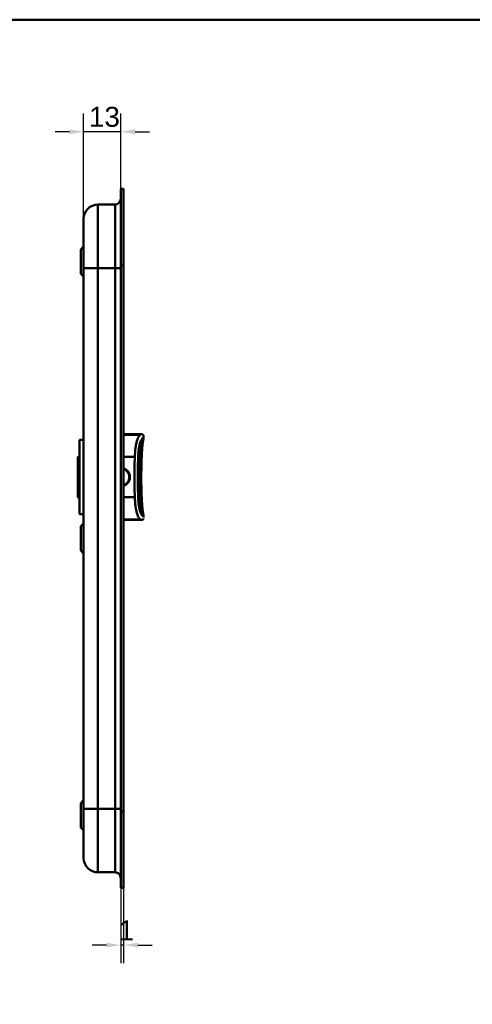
# Model space of a CAD drawing. Header units: millimetres. Extents: x 20 to 833, y 20 to 574.
# Tile 11 of 12: x 384 to 543, y 229 to 574. Entities that reach past the tile are written whole.
import ezdxf

# ---------------------------------------------------------------- set-up
doc = ezdxf.new("R2010")
doc.units = ezdxf.units.MM
doc.header["$LTSCALE"] = 2
for name, color, linetype, lineweight in [('Bemaßungen(DIN)', 7, 'Continuous', 25), ('Sichtbare Kanten(DIN)', 7, 'Continuous', 50), ('Sichtbare tangentiale Kanten(DIN)', 7, 'Continuous', 50), ('Skizziergeometrie(DIN)', 7, 'Continuous', 50)]:
    doc.layers.add(name, color=color, linetype=linetype, lineweight=lineweight)
doc.styles.add('STANDARD-DIN~0', font='arial.ttf')
doc.dimstyles.new('CAD-LAN', dxfattribs={"dimscale": 2, "dimtxt": 3.5, "dimasz": 2.5, "dimexe": 3.175, "dimexo": 0, "dimgap": 0.8, "dimtad": 1, "dimrnd": 1e-08, "dimtxsty": 'STANDARD-DIN~0', "dimcen": 0.09, "dimdle": 10, "dimclrd": 250, "dimclre": 250, "dimclrt": 250, "dimadec": 0, "dimazin": 2, "dimtfac": 1, "dimtmove": 0, "dimatfit": 3, "dimfxl": 1, "dimtolj": 1, "dimtzin": 0, "dimlwd": 25, "dimlwe": 25, "dimarcsym": 0})

# ---------------------------------------------------------------- blocks, each defined once
blk = doc.blocks.new('Ränder Standardrahmen')
at = {"layer": 'Skizziergeometrie(DIN)', "flags": 128}
blk.add_lwpolyline([(10, 10), (10, 287), (410, 287), (410, 10), (10, 10)], dxfattribs=at)
blk = doc.blocks.new('*D11')
at = {"layer": 'Bemaßungen(DIN)', "color": 250, "linetype": 'Continuous', "lineweight": 25, "true_color": 0x3f3f3f, "transparency": 16777216}
for p, q in [((406.4, 504.22), (406.4, 541.07)), ((419.43, 514.72), (419.43, 541.07)), ((401.4, 534.72), (396.4, 534.72)), ((419.43, 534.72), (406.4, 534.72)), ((424.43, 534.72), (429.43, 534.72))]:
    blk.add_line(p, q, dxfattribs=at)
at = {"layer": 'Bemaßungen(DIN)', "color": 250, "linetype": 'Continuous', "true_color": 0x3f3f3f, "transparency": 16777216}
for points in [[(401.4, 535.56), (401.4, 533.89), (406.4, 534.72)], [(424.43, 535.56), (424.43, 533.89), (419.43, 534.72)]]:
    blk.add_solid(points, dxfattribs=at)
at = {"layer": 'Defpoints', "color": 0, "linetype": 'Continuous', "transparency": 16777216}
for p in [(406.4, 534.72), (419.43, 514.72), (406.4, 504.22)]:
    blk.add_point(p, dxfattribs=at)
at = {"layer": 'Bemaßungen(DIN)', "color": 250, "linetype": 'Continuous', "lineweight": 25, "true_color": 0x3f3f3f, "transparency": 16777216, "insert": (408.23, 543.47), "char_height": 7, "attachment_point": 1, "style": 'STANDARD-DIN~0'}
blk.add_mtext('\\A1;13', dxfattribs=at)
blk = doc.blocks.new('*D12')
at = {"layer": 'Bemaßungen(DIN)', "color": 250, "linetype": 'Continuous', "lineweight": 25, "true_color": 0x3f3f3f, "transparency": 16777216}
for p, q in [((419.43, 269.72), (419.43, 243.37)), ((420.4, 269.72), (420.4, 243.37)), ((414.43, 249.72), (409.43, 249.72)), ((420.4, 249.72), (419.43, 249.72)), ((425.4, 249.72), (430.4, 249.72))]:
    blk.add_line(p, q, dxfattribs=at)
at = {"layer": 'Bemaßungen(DIN)', "color": 250, "linetype": 'Continuous', "true_color": 0x3f3f3f, "transparency": 16777216}
for points in [[(414.43, 250.56), (414.43, 248.89), (419.43, 249.72)], [(425.4, 250.56), (425.4, 248.89), (420.4, 249.72)]]:
    blk.add_solid(points, dxfattribs=at)
at = {"layer": 'Defpoints', "color": 0, "linetype": 'Continuous', "transparency": 16777216}
for p in [(419.43, 269.72), (420.4, 269.72), (419.43, 249.72)]:
    blk.add_point(p, dxfattribs=at)
at = {"layer": 'Bemaßungen(DIN)', "color": 250, "linetype": 'Continuous', "lineweight": 25, "true_color": 0x3f3f3f, "transparency": 16777216, "insert": (418.63, 258.35), "char_height": 7, "attachment_point": 1, "style": 'STANDARD-DIN~0'}
blk.add_mtext('\\A1;1', dxfattribs=at)

msp = doc.modelspace()

# ---------------------------------------------------------------- linework, layer by layer
at = {"layer": 'Sichtbare Kanten(DIN)'}
for p, q in [((419.432, 487.938), (419.432, 514.722)), ((420.402, 514.722), (419.432, 514.722)), ((420.402, 514.722), (420.402, 487.938)), ((419.402, 487.938), (419.402, 513.722)), ((419.432, 513.722), (419.402, 513.722)), ((417.402, 509.222), (411.402, 509.222)), ((405.402, 493.472), (406.402, 494.472)), ((405.402, 484.972), (405.402, 493.472)), ((406.402, 486.938), (406.402, 297.506)), ((419.402, 296.506), (419.402, 487.938)), ((419.432, 296.506), (419.432, 487.938)), ((420.402, 487.938), (420.402, 296.506)), ((405.402, 484.972), (406.402, 483.972)), ((426.411, 428.719), (420.402, 428.719)), ((426.411, 428.719), (426.411, 428.719)), ((404.902, 426.722), (404.902, 400.722)), ((404.902, 426.722), (406.402, 426.722)), ((427.401, 427.729), (427.401, 427.271)), ((427.401, 427.729), (427.401, 427.729)), ((427.401, 427.269), (427.401, 427.269)), ((404.402, 420.722), (404.902, 421.222)), ((426.069, 423.781), (426.069, 423.781)), ((404.402, 420.722), (404.402, 406.722)), ((404.402, 406.722), (404.902, 406.222)), ((404.902, 400.722), (406.402, 400.722)), ((426.069, 403.654), (426.069, 403.654)), ((405.402, 396.472), (406.402, 397.472)), ((426.411, 398.719), (420.402, 398.719)), ((427.401, 400.166), (427.401, 399.709)), ((405.402, 387.972), (405.402, 396.472)), ((405.402, 387.972), (406.402, 386.972)), ((405.402, 299.472), (406.402, 300.472)), ((405.402, 290.972), (405.402, 299.472)), ((419.402, 270.722), (419.402, 296.506)), ((419.432, 269.722), (419.432, 296.506)), ((420.402, 296.506), (420.402, 269.722)), ((405.402, 290.972), (406.402, 289.972)), ((417.402, 275.222), (411.402, 275.222)), ((419.402, 270.722), (419.432, 270.722)), ((420.402, 269.722), (419.432, 269.722))]:
    msp.add_line(p, q, dxfattribs=at)
for points, degree in [([(419.402, 511.221), (419.401, 510.117), (418.506, 509.222), (417.402, 509.222)], 3), ([(406.402, 504.222), (406.402, 506.983), (408.64, 509.222), (411.402, 509.222)], 3), ([(426.411, 428.719), (426.411, 428.719), (426.411, 428.719), (426.411, 428.719), (426.411, 428.719), (426.411, 428.719)], 5), ([(427.351, 426.946), (427.352, 426.946), (427.352, 426.947), (427.352, 426.947), (427.352, 426.948), (427.352, 426.948)], 5), ([(427.401, 427.729), (427.401, 427.729), (427.401, 427.729), (427.401, 427.729), (427.401, 427.729), (427.401, 427.729)], 5), ([(427.401, 427.271), (427.401, 427.271), (427.401, 427.271), (427.401, 427.271), (427.401, 427.271), (427.401, 427.271)], 5), ([(426.852, 423.022), (426.79, 422.117), (426.736, 421.13), (426.692, 420.077), (426.657, 418.973), (426.632, 417.835)], 5), ([(426.631, 409.61), (426.657, 408.468), (426.692, 407.36), (426.736, 406.303), (426.79, 405.313), (426.853, 404.406)], 5), ([(427.352, 400.49), (427.352, 400.49), (427.352, 400.49), (427.352, 400.491), (427.352, 400.491), (427.351, 400.491)], 5), ([(421.193, 398.719), (421.128, 398.719), (421.062, 398.719), (420.996, 398.719), (420.93, 398.719), (420.863, 398.719)], 5), ([(426.411, 398.719), (426.411, 398.719), (426.411, 398.719), (426.411, 398.719)], 3), ([(426.89, 398.75), (426.505, 398.665), (426.571, 398.717), (426.416, 398.719)], 3), ([(427.401, 400.168), (427.401, 400.168), (427.401, 400.168), (427.401, 400.168)], 3), ([(427.401, 400.166), (427.401, 400.166), (427.401, 400.166), (427.401, 400.166), (427.401, 400.166), (427.401, 400.166)], 5), ([(411.402, 275.222), (408.64, 275.222), (406.402, 277.461), (406.402, 280.222)], 3), ([(419.402, 273.222), (419.402, 274.327), (418.506, 275.222), (417.402, 275.222)], 3)]:
    msp.add_open_spline(points, degree=degree, dxfattribs=at)
for points, knots in [([(406.402, 504.222), (406.402, 504.222), (406.402, 504.222), (406.402, 504.222), (406.402, 504.222), (406.402, 504.222), (406.402, 504.213), (406.402, 504.208), (406.402, 504.201), (406.402, 504.19), (406.402, 504.179), (406.402, 504.166), (406.402, 504.148), (406.402, 504.147), (406.402, 504.147), (406.402, 504.146), (406.402, 504.109), (406.402, 504.054), (406.402, 503.976), (406.402, 503.975), (406.402, 503.974), (406.402, 503.973), (406.402, 503.893), (406.402, 503.789), (406.402, 503.655), (406.402, 503.654), (406.402, 503.653), (406.402, 503.651), (406.402, 503.515), (406.402, 503.348), (406.402, 503.148), (406.402, 503.147), (406.402, 503.145), (406.402, 503.144), (406.402, 502.942), (406.402, 502.704), (406.402, 502.432), (406.402, 502.16), (406.402, 501.852), (406.402, 501.511), (406.402, 501.17), (406.402, 500.793), (406.402, 500.387), (406.402, 499.982), (406.402, 499.542), (406.402, 499.077), (406.402, 498.613), (406.402, 498.118), (406.402, 497.602), (406.402, 497.089), (406.402, 496.55), (406.402, 495.997), (406.402, 495.445), (406.402, 494.872), (406.402, 494.291), (406.402, 494.287), (406.402, 494.283), (406.402, 494.279), (406.402, 493.699), (406.402, 493.107), (406.402, 492.513), (406.402, 492.504), (406.402, 492.496), (406.402, 492.487), (406.402, 491.889), (406.402, 491.287), (406.402, 490.661), (406.402, 490.653), (406.402, 490.646), (406.402, 490.639), (406.402, 490.327), (406.402, 490.025), (406.402, 489.717), (406.402, 489.399), (406.402, 489.083), (406.402, 488.768), (406.402, 488.156), (406.402, 487.546), (406.402, 486.938)], [0, 0, 0, 0, 0.0075325, 0.0075325, 0.0075325, 0.1836207, 0.1836207, 0.1836207, 0.2762788, 0.2762788, 0.2762788, 0.3665136, 0.3665136, 0.3665136, 0.3686273, 0.3686273, 0.3686273, 0.5500633, 0.5500633, 0.5500633, 0.5527911, 0.5527911, 0.5527911, 0.7354644, 0.7354644, 0.7354644, 0.7370886, 0.7370886, 0.7370886, 0.9217242, 0.9217242, 0.9217242, 0.9228036, 0.9228036, 0.9228036, 1.1089772, 1.1089772, 1.1089772, 1.2946929, 1.2946929, 1.2946929, 1.479917, 1.479917, 1.479917, 1.6643958, 1.6643958, 1.6643958, 1.8485335, 1.8485335, 1.8485335, 2.0316816, 2.0316816, 2.0316816, 2.2147613, 2.2147613, 2.2147613, 2.2161064, 2.2161064, 2.2161064, 2.3988701, 2.3988701, 2.3988701, 2.4015107, 2.4015107, 2.4015107, 2.5852067, 2.5852067, 2.5852067, 2.587374, 2.587374, 2.587374, 2.678885, 2.678885, 2.678885, 2.772998, 2.772998, 2.772998, 2.9555616, 2.9555616, 2.9555616, 2.9555616]), ([(426.411, 428.719), (426.413, 428.719), (426.414, 428.719), (426.419, 428.719), (426.422, 428.719), (426.434, 428.719), (426.442, 428.719), (426.494, 428.719), (426.537, 428.718), (426.64, 428.716), (426.698, 428.713), (426.825, 428.7), (426.894, 428.689), (427.013, 428.654), (427.063, 428.633), (427.16, 428.575), (427.206, 428.536), (427.271, 428.456), (427.295, 428.418), (427.351, 428.3), (427.372, 428.213), (427.389, 428.089), (427.392, 428.051), (427.397, 427.987), (427.398, 427.961), (427.4, 427.912), (427.4, 427.889), (427.401, 427.85), (427.401, 427.832), (427.401, 427.796), (427.401, 427.776), (427.401, 427.744), (427.401, 427.737), (427.401, 427.729)], [0, 0, 0, 0, 0.00047204, 0.00047204, 0.00141613, 0.00141613, 0.00387566, 0.00387566, 0.01699435, 0.01699435, 0.03450122, 0.03450122, 0.05537819, 0.05537819, 0.07148239, 0.07148239, 0.08911119, 0.08911119, 0.10237111, 0.10237111, 0.1285507, 0.1285507, 0.13988933, 0.13988933, 0.14793377, 0.14793377, 0.15573926, 0.15573926, 0.16329286, 0.16329286, 0.17107435, 0.17107435, 0.1734608, 0.1734608, 0.1734608, 0.1734608]), ([(427.351, 426.946), (427.315, 426.819), (427.273, 426.642), (427.194, 426.238), (427.157, 426.014), (427.074, 425.439), (427.031, 425.076), (426.96, 424.381), (426.93, 424.049), (426.891, 423.555), (426.878, 423.393), (426.861, 423.15), (426.855, 423.068), (426.847, 422.943), (426.844, 422.9), (426.836, 422.792), (426.832, 422.728), (426.825, 422.621), (426.822, 422.575), (426.819, 422.524), (426.819, 422.512), (426.818, 422.496), (426.817, 422.491), (426.817, 422.485), (426.817, 422.484), (426.817, 422.484), (426.817, 422.484), (426.817, 422.484)], [0, 0, 0, 0, 0.08902069, 0.08902069, 0.17261682, 0.17261682, 0.29406318, 0.29406318, 0.40181696, 0.40181696, 0.4543788, 0.4543788, 0.48114329, 0.48114329, 0.49549616, 0.49549616, 0.51703991, 0.51703991, 0.53325541, 0.53325541, 0.53865266, 0.53865266, 0.54242764, 0.54242764, 0.5446358, 0.5446358, 0.54478767, 0.54478767, 0.54478767, 0.54478767]), ([(427.401, 427.271), (427.401, 427.27), (427.401, 427.27), (427.401, 427.268), (427.401, 427.268), (427.401, 427.266), (427.401, 427.265), (427.401, 427.263), (427.401, 427.262), (427.401, 427.259), (427.401, 427.257), (427.401, 427.251), (427.401, 427.248), (427.401, 427.238), (427.401, 427.231), (427.401, 427.209), (427.4, 427.197), (427.399, 427.164), (427.398, 427.163), (427.397, 427.142), (427.395, 427.122), (427.386, 427.073), (427.382, 427.058), (427.376, 427.032), (427.374, 427.025), (427.37, 427.011), (427.369, 427.007), (427.367, 426.998), (427.365, 426.994), (427.363, 426.986), (427.362, 426.983), (427.361, 426.978), (427.361, 426.978), (427.36, 426.976), (427.36, 426.975), (427.359, 426.974), (427.359, 426.973), (427.359, 426.971), (427.358, 426.97), (427.358, 426.968), (427.358, 426.967), (427.357, 426.965), (427.357, 426.964), (427.356, 426.962), (427.356, 426.96), (427.355, 426.957), (427.354, 426.955), (427.353, 426.952), (427.352, 426.95), (427.352, 426.948)], [0, 0, 0, 0, 0.00020178, 0.00020178, 0.00045598, 0.00045598, 0.00082774, 0.00082774, 0.0014627, 0.0014627, 0.00272413, 0.00272413, 0.00570561, 0.00570561, 0.01444933, 0.01444933, 0.04068388, 0.04068388, 0.11936908, 0.11936908, 0.22127195, 0.22127195, 0.25947303, 0.25947303, 0.2738002, 0.2738002, 0.27917407, 0.27917407, 0.28321518, 0.28321518, 0.28471707, 0.28471707, 0.28504102, 0.28504102, 0.28531659, 0.28531659, 0.28551406, 0.28551406, 0.28584684, 0.28584684, 0.2861664, 0.2861664, 0.28656522, 0.28656522, 0.28716052, 0.28716052, 0.28818803, 0.28818803, 0.289596, 0.289596, 0.289596, 0.289596]), ([(426.075, 423.82), (426.075, 423.82), (426.075, 423.82), (426.075, 423.819), (426.075, 423.819), (426.074, 423.817), (426.074, 423.815), (426.074, 423.811), (426.073, 423.809), (426.072, 423.801), (426.071, 423.794), (426.067, 423.766), (426.063, 423.745), (426.051, 423.661), (426.041, 423.595), (426.006, 423.333), (425.981, 423.13), (425.907, 422.409), (425.873, 421.878), (425.793, 420.294), (425.757, 419.237), (425.643, 415.007), (425.648, 411.828), (425.792, 407.18), (425.823, 405.665), (426.007, 404.097), (426.026, 403.954), (426.053, 403.763), (426.06, 403.711), (426.069, 403.652), (426.071, 403.643), (426.073, 403.631), (426.073, 403.627), (426.074, 403.622), (426.075, 403.619), (426.075, 403.617), (426.075, 403.617), (426.075, 403.616), (426.075, 403.616), (426.075, 403.615), (426.075, 403.615), (426.075, 403.615)], [0.0040212, 0.0040212, 0.0040212, 0.0040212, 0.0041074, 0.0041074, 0.0042896, 0.0042896, 0.0050199, 0.0050199, 0.0057949, 0.0057949, 0.0081207, 0.0081207, 0.0150954, 0.0150954, 0.0360191, 0.0360191, 0.0988747, 0.0988747, 0.2578148, 0.2578148, 0.5751314, 0.5751314, 1.5274726, 1.5274726, 1.9707272, 1.9707272, 2.015649, 2.015649, 2.0323683, 2.0323683, 2.0355024, 2.0355024, 2.0366777, 2.0366777, 2.0375615, 2.0375615, 2.0377273, 2.0377273, 2.037908, 2.037908, 2.0379983, 2.0379983, 2.0379983, 2.0379983]), ([(426.632, 417.835), (426.632, 417.835), (426.632, 417.835), (426.631, 417.832), (426.631, 417.829), (426.631, 417.824), (426.631, 417.82), (426.631, 417.81), (426.631, 417.803), (426.63, 417.785), (426.63, 417.772), (426.629, 417.734), (426.629, 417.708), (426.627, 417.619), (426.625, 417.556), (426.62, 417.314), (426.617, 417.133), (426.604, 416.409), (426.598, 415.864), (426.579, 413.685), (426.586, 412.043), (426.618, 410.279), (426.62, 410.143), (426.624, 409.939), (426.626, 409.87), (426.628, 409.768), (426.629, 409.734), (426.63, 409.683), (426.63, 409.665), (426.631, 409.64), (426.631, 409.632), (426.631, 409.621), (426.631, 409.617), (426.631, 409.613), (426.631, 409.612), (426.631, 409.61), (426.631, 409.61), (426.631, 409.61)], [0, 0, 0, 0, 0.00142191, 0.00142191, 0.0028282, 0.0028282, 0.00452622, 0.00452622, 0.00701664, 0.00701664, 0.01124291, 0.01124291, 0.01955614, 0.01955614, 0.03882367, 0.03882367, 0.09334656, 0.09334656, 0.25678964, 0.25678964, 0.74725426, 0.74725426, 0.78828896, 0.78828896, 0.80914553, 0.80914553, 0.81992388, 0.81992388, 0.8256601, 0.8256601, 0.82884217, 0.82884217, 0.83065789, 0.83065789, 0.83166443, 0.83166443, 0.83272324, 0.83272324, 0.83272324, 0.83272324]), ([(420.402, 410.894), (420.452, 410.911), (420.502, 410.93), (420.551, 410.951), (420.601, 410.971), (420.65, 410.993), (420.699, 411.017), (420.827, 411.078), (420.951, 411.149), (421.069, 411.228), (421.232, 411.337), (421.384, 411.462), (421.523, 411.6), (421.601, 411.678), (421.674, 411.76), (421.743, 411.846), (421.797, 411.913), (421.848, 411.983), (421.896, 412.055), (422.005, 412.218), (422.098, 412.392), (422.173, 412.574), (422.238, 412.73), (422.29, 412.893), (422.328, 413.058), (422.333, 413.084), (422.339, 413.11), (422.344, 413.136), (422.383, 413.329), (422.402, 413.525), (422.402, 413.722), (422.402, 413.918), (422.383, 414.115), (422.344, 414.307), (422.338, 414.339), (422.331, 414.371), (422.324, 414.403), (422.287, 414.562), (422.236, 414.719), (422.173, 414.87), (422.098, 415.051), (422.005, 415.226), (421.896, 415.389), (421.846, 415.464), (421.793, 415.536), (421.736, 415.606), (421.67, 415.689), (421.598, 415.768), (421.523, 415.843), (421.384, 415.982), (421.232, 416.107), (421.069, 416.216), (420.948, 416.297), (420.821, 416.369), (420.69, 416.432), (420.644, 416.453), (420.598, 416.474), (420.551, 416.493), (420.502, 416.514), (420.452, 416.533), (420.402, 416.55)], [0.10630955, 0.10630955, 0.10630955, 0.10630955, 0.1229601, 0.1229601, 0.1229601, 0.13990222, 0.13990222, 0.13990222, 0.18444015, 0.18444015, 0.18444015, 0.2459202, 0.2459202, 0.2459202, 0.28039565, 0.28039565, 0.28039565, 0.30740025, 0.30740025, 0.30740025, 0.3688803, 0.3688803, 0.3688803, 0.42198905, 0.42198905, 0.42198905, 0.43036035, 0.43036035, 0.43036035, 0.4918404, 0.4918404, 0.4918404, 0.55332045, 0.55332045, 0.55332045, 0.56350204, 0.56350204, 0.56350204, 0.6148005, 0.6148005, 0.6148005, 0.67628055, 0.67628055, 0.67628055, 0.70445956, 0.70445956, 0.70445956, 0.7377606, 0.7377606, 0.7377606, 0.79924065, 0.79924065, 0.79924065, 0.84487176, 0.84487176, 0.84487176, 0.8607207, 0.8607207, 0.8607207, 0.87738493, 0.87738493, 0.87738493, 0.87738493]), ([(426.817, 404.947), (426.817, 404.947), (426.817, 404.947), (426.817, 404.945), (426.818, 404.943), (426.818, 404.935), (426.818, 404.93), (426.819, 404.915), (426.82, 404.905), (426.822, 404.875), (426.823, 404.854), (426.827, 404.793), (426.83, 404.75), (426.84, 404.594), (426.848, 404.476), (426.881, 404.002), (426.909, 403.64), (426.987, 402.764), (427.041, 402.246), (427.143, 401.513), (427.182, 401.269), (427.266, 400.825), (427.312, 400.629), (427.351, 400.491)], [0.07118589, 0.07118589, 0.07118589, 0.07118589, 0.07209238, 0.07209238, 0.07487516, 0.07487516, 0.07808831, 0.07808831, 0.08276394, 0.08276394, 0.09074374, 0.09074374, 0.10552822, 0.10552822, 0.1444136, 0.1444136, 0.26089756, 0.26089756, 0.42984584, 0.42984584, 0.51900362, 0.51900362, 0.61515877, 0.61515877, 0.61515877, 0.61515877]), ([(427.352, 400.49), (427.353, 400.486), (427.354, 400.482), (427.356, 400.475), (427.357, 400.474), (427.357, 400.471), (427.358, 400.47), (427.358, 400.468), (427.358, 400.467), (427.359, 400.466), (427.359, 400.464), (427.36, 400.462), (427.36, 400.461), (427.361, 400.459), (427.361, 400.458), (427.362, 400.456), (427.362, 400.455), (427.363, 400.452), (427.363, 400.45), (427.365, 400.446), (427.365, 400.443), (427.368, 400.436), (427.369, 400.432), (427.373, 400.417), (427.375, 400.41), (427.382, 400.382), (427.385, 400.366), (427.396, 400.308), (427.397, 400.29), (427.399, 400.272), (427.399, 400.268), (427.4, 400.25), (427.4, 400.242), (427.401, 400.224), (427.401, 400.217), (427.401, 400.205), (427.401, 400.2), (427.401, 400.192), (427.401, 400.189), (427.401, 400.183), (427.401, 400.181), (427.401, 400.177), (427.401, 400.176), (427.401, 400.173), (427.401, 400.172), (427.401, 400.17), (427.401, 400.17), (427.401, 400.168), (427.401, 400.167), (427.401, 400.166)], [0, 0, 0, 0, 0.00266176, 0.00266176, 0.00332011, 0.00332011, 0.00370331, 0.00370331, 0.00391673, 0.00391673, 0.0042525, 0.0042525, 0.00457083, 0.00457083, 0.00496596, 0.00496596, 0.00555341, 0.00555341, 0.00656312, 0.00656312, 0.00857428, 0.00857428, 0.01330261, 0.01330261, 0.02696942, 0.02696942, 0.06793692, 0.06793692, 0.1909068, 0.1909068, 0.23943833, 0.23943833, 0.26385059, 0.26385059, 0.27619448, 0.27619448, 0.28242946, 0.28242946, 0.28559113, 0.28559113, 0.28721296, 0.28721296, 0.28806085, 0.28806085, 0.2885129, 0.2885129, 0.2887545, 0.2887545, 0.28900897, 0.28900897, 0.28900897, 0.28900897]), ([(422.08, 398.719), (422.08, 398.719), (422.08, 398.719), (422.08, 398.719), (422.08, 398.719), (422.079, 398.719), (422.079, 398.719), (422.078, 398.719), (422.077, 398.719), (422.075, 398.719), (422.073, 398.719), (422.068, 398.719), (422.063, 398.719), (422.036, 398.719), (422.013, 398.719), (421.865, 398.719), (421.737, 398.719), (421.516, 398.719), (421.426, 398.719), (421.304, 398.719), (421.273, 398.719), (421.231, 398.719), (421.22, 398.719), (421.206, 398.719), (421.202, 398.719), (421.198, 398.719), (421.196, 398.719), (421.195, 398.719), (421.194, 398.719), (421.194, 398.719), (421.193, 398.719), (421.193, 398.719), (421.193, 398.719), (421.193, 398.719)], [0, 0, 0, 0, 0.00003114, 0.00003114, 0.00007257, 0.00007257, 0.00029353, 0.00029353, 0.00058809, 0.00058809, 0.00137355, 0.00137355, 0.00346809, 0.00346809, 0.01463911, 0.01463911, 0.07423574, 0.07423574, 0.11396212, 0.11396212, 0.12720268, 0.12720268, 0.13161632, 0.13161632, 0.13308776, 0.13308776, 0.13357844, 0.13357844, 0.13374211, 0.13374211, 0.13380467, 0.13380467, 0.13385488, 0.13385488, 0.13385488, 0.13385488]), ([(423.295, 398.719), (423.133, 398.719), (422.96, 398.719), (422.557, 398.719), (422.312, 398.719), (422.08, 398.719)], [2.43587844, 2.43587844, 2.43587844, 2.43587844, 2.53408868, 2.53408868, 2.65113811, 2.65113811, 2.65113811, 2.65113811]), ([(424.626, 398.719), (424.536, 398.719), (424.439, 398.719), (424.235, 398.719), (424.127, 398.719), (424.013, 398.719)], [2.10471617, 2.10471617, 2.10471617, 2.10471617, 2.19043211, 2.19043211, 2.27528809, 2.27528809, 2.27528809, 2.27528809]), ([(427.351, 399.157), (427.351, 399.157), (427.35, 399.154), (427.342, 399.127), (427.33, 399.061), (427.228, 398.926), (427.194, 398.888), (427.077, 398.81), (427.007, 398.766), (426.781, 398.732), (426.728, 398.726), (426.622, 398.721), (426.581, 398.72), (426.511, 398.719), (426.486, 398.719), (426.444, 398.719), (426.428, 398.719), (426.411, 398.719)], [0.40443963, 0.40443963, 0.40443963, 0.40443963, 0.4813832, 0.4813832, 0.87820262, 0.87820262, 1.01048519, 1.01048519, 1.13840511, 1.13840511, 1.17024036, 1.17024036, 1.18623066, 1.18623066, 1.19416471, 1.19416471, 1.19909643, 1.19909643, 1.19909643, 1.19909643]), ([(426.411, 398.719), (426.436, 398.719), (426.462, 398.719), (426.51, 398.719), (426.534, 398.719), (426.583, 398.72), (426.607, 398.721), (426.663, 398.723), (426.692, 398.724), (426.761, 398.73), (426.796, 398.734), (426.881, 398.747), (426.922, 398.757), (427.025, 398.787), (427.066, 398.808), (427.173, 398.868), (427.197, 398.897), (427.257, 398.958), (427.219, 398.902), (427.082, 398.815), (427.029, 398.787), (426.907, 398.753), (426.86, 398.743), (426.764, 398.73), (426.729, 398.727), (426.659, 398.723), (426.632, 398.721), (426.582, 398.72), (426.562, 398.719), (426.526, 398.719), (426.511, 398.719), (426.484, 398.719), (426.474, 398.719), (426.455, 398.719), (426.447, 398.719), (426.435, 398.719), (426.431, 398.719), (426.421, 398.719), (426.416, 398.719), (426.411, 398.719)], [0, 0, 0, 0, 0.0075614, 0.0075614, 0.0152672, 0.0152672, 0.0249481, 0.0249481, 0.0390199, 0.0390199, 0.0619204, 0.0619204, 0.1031333, 0.1031333, 0.1856183, 0.1856183, 0.3796224, 0.3796224, 0.9579449, 0.9579449, 1.200647, 1.200647, 1.3228959, 1.3228959, 1.384678, 1.384678, 1.4161368, 1.4161368, 1.4323902, 1.4323902, 1.4409977, 1.4409977, 1.4457069, 1.4457069, 1.448333, 1.448333, 1.4497614, 1.4497614, 1.4512393, 1.4512393, 1.4512393, 1.4512393]), ([(406.402, 297.506), (406.402, 297.265), (406.402, 297.025), (406.402, 296.784), (406.402, 296.636), (406.402, 296.488), (406.402, 296.341), (406.402, 296.267), (406.402, 296.193), (406.402, 296.119), (406.402, 296.045), (406.402, 295.972), (406.402, 295.898), (406.402, 295.824), (406.402, 295.75), (406.402, 295.676), (406.402, 295.364), (406.402, 295.05), (406.402, 294.731), (406.402, 294.419), (406.402, 294.117), (406.402, 293.805), (406.402, 293.798), (406.402, 293.79), (406.402, 293.783), (406.402, 293.157), (406.402, 292.555), (406.402, 291.957), (406.402, 291.948), (406.402, 291.94), (406.402, 291.931), (406.402, 291.337), (406.402, 290.745), (406.402, 290.165), (406.402, 290.161), (406.402, 290.157), (406.402, 290.152), (406.402, 289.572), (406.402, 288.999), (406.402, 288.447), (406.402, 287.894), (406.402, 287.355), (406.402, 286.842), (406.402, 286.327), (406.402, 285.833), (406.402, 285.369), (406.402, 284.903), (406.402, 284.463), (406.402, 284.057), (406.402, 283.65), (406.402, 283.274), (406.402, 282.933), (406.402, 282.592), (406.402, 282.284), (406.402, 282.012), (406.402, 281.74), (406.402, 281.502), (406.402, 281.3), (406.402, 281.298), (406.402, 281.297), (406.402, 281.296), (406.402, 281.096), (406.402, 280.929), (406.402, 280.793), (406.402, 280.791), (406.402, 280.79), (406.402, 280.789), (406.402, 280.655), (406.402, 280.551), (406.402, 280.471), (406.402, 280.47), (406.402, 280.469), (406.402, 280.468), (406.402, 280.389), (406.402, 280.335), (406.402, 280.298), (406.402, 280.297), (406.402, 280.297), (406.402, 280.296), (406.402, 280.278), (406.402, 280.264), (406.402, 280.254), (406.402, 280.243), (406.402, 280.236), (406.402, 280.231), (406.402, 280.223), (406.402, 280.222), (406.402, 280.222)], [0, 0, 0, 0, 0.0722627, 0.0722627, 0.0722627, 0.1165652, 0.1165652, 0.1165652, 0.1387165, 0.1387165, 0.1387165, 0.1608678, 0.1608678, 0.1608678, 0.1830113, 0.1830113, 0.1830113, 0.2766978, 0.2766978, 0.2766978, 0.3682092, 0.3682092, 0.3682092, 0.3703765, 0.3703765, 0.3703765, 0.5540731, 0.5540731, 0.5540731, 0.5567136, 0.5567136, 0.5567136, 0.7394778, 0.7394778, 0.7394778, 0.740823, 0.740823, 0.740823, 0.9239034, 0.9239034, 0.9239034, 1.1070524, 1.1070524, 1.1070524, 1.2909149, 1.2909149, 1.2909149, 1.4756704, 1.4756704, 1.4756704, 1.6608948, 1.6608948, 1.6608948, 1.8466108, 1.8466108, 1.8466108, 2.032785, 2.032785, 2.032785, 2.0338644, 2.0338644, 2.0338644, 2.2185007, 2.2185007, 2.2185007, 2.220125, 2.220125, 2.220125, 2.4027992, 2.4027992, 2.4027992, 2.4055271, 2.4055271, 2.4055271, 2.5869644, 2.5869644, 2.5869644, 2.5890782, 2.5890782, 2.5890782, 2.6793139, 2.6793139, 2.6793139, 2.7720228, 2.7720228, 2.7720228, 2.9310826, 2.9310826, 2.9310826, 2.9310826])]:
    msp.add_open_spline(points, degree=3, knots=knots, dxfattribs=at)
at = {"layer": 'Sichtbare tangentiale Kanten(DIN)'}
for p, q in [((411.402, 509.222), (411.402, 486.938)), ((417.402, 486.938), (417.402, 509.222)), ((411.402, 486.938), (411.402, 297.506)), ((417.402, 486.938), (411.402, 486.938)), ((417.402, 297.506), (417.402, 486.938)), ((419.432, 487.938), (419.402, 487.938)), ((420.402, 487.938), (419.432, 487.938)), ((420.402, 428.552), (426.295, 428.552)), ((427.29, 427.106), (427.289, 427.565)), ((420.402, 420.798), (424.329, 420.798)), ((425.762, 420.798), (425.506, 420.798)), ((420.402, 406.639), (424.329, 406.639)), ((425.762, 406.639), (425.506, 406.639)), ((427.29, 400.331), (427.289, 399.872)), ((420.402, 398.885), (426.295, 398.885)), ((411.402, 297.506), (417.402, 297.506)), ((411.402, 297.506), (411.402, 275.222)), ((417.402, 275.222), (417.402, 297.506)), ((419.432, 296.506), (419.402, 296.506)), ((420.402, 296.506), (419.432, 296.506))]:
    msp.add_line(p, q, dxfattribs=at)
for centre, major_axis, ratio, start_param, end_param in [((428.264, 403.295), (-0.676, 24.076), 0.0698461, 0.2143468, 0.601486), ((428.261, 424.087), (-0.673, -24.021), 0.0699032, 5.6809808, 6.0685958)]:
    msp.add_ellipse(centre, major_axis=major_axis, ratio=ratio, start_param=start_param, end_param=end_param, dxfattribs=at)
for points, degree in [([(411.402, 486.938), (408.64, 486.938), (406.402, 486.938), (406.402, 486.938)], 3), ([(419.402, 486.938), (419.402, 486.938), (418.506, 486.938), (417.402, 486.938)], 3), ([(426.309, 420.798), (426.341, 421.463), (426.371, 422.039), (426.448, 422.551), (426.55, 422.92), (426.642, 423.125), (426.705, 423.117), (426.755, 423.119)], 7), ([(426.755, 423.119), (426.529, 420.044), (426.416, 415.941), (426.416, 411.496), (426.529, 407.394), (426.755, 404.319)], 5), ([(425.821, 420.798), (425.845, 420.798), (425.937, 420.798), (426.066, 420.798), (426.201, 420.798), (426.309, 420.798)], 5), ([(426.309, 406.639), (426.176, 409.469), (426.134, 412.302), (426.134, 415.135), (426.176, 417.969), (426.309, 420.798)], 5), ([(425.821, 406.639), (425.845, 406.639), (425.937, 406.639), (426.066, 406.639), (426.201, 406.639), (426.309, 406.639)], 5), ([(426.309, 406.639), (426.341, 405.974), (426.371, 405.398), (426.447, 404.887), (426.55, 404.516), (426.642, 404.313), (426.705, 404.32), (426.755, 404.319)], 7), ([(411.402, 297.506), (408.64, 297.506), (406.402, 297.506), (406.402, 297.506)], 3), ([(419.402, 297.506), (419.402, 297.506), (418.506, 297.506), (417.402, 297.506)], 3)]:
    msp.add_open_spline(points, degree=degree, dxfattribs=at)
for points, degree, knots in [([(426.295, 428.552), (426.26, 428.528), (426.216, 428.502), (426.156, 428.454), (426.097, 428.407), (426.023, 428.339), (425.932, 428.227), (425.841, 428.115), (425.734, 427.959), (425.616, 427.741), (425.498, 427.522), (425.368, 427.239), (425.239, 426.884), (425.11, 426.529), (424.982, 426.1), (424.869, 425.622), (424.757, 425.144), (424.661, 424.618), (424.587, 424.085), (424.513, 423.551), (424.459, 423.01), (424.42, 422.472), (424.381, 421.934), (424.355, 421.4), (424.332, 420.871), (424.331, 420.847), (424.33, 420.823), (424.329, 420.799)], 3, [0.7182822, 0.7182822, 0.7182822, 0.7182822, 0.8785131, 0.8785131, 0.8785131, 1.0388395, 1.0388395, 1.0388395, 1.1991659, 1.1991659, 1.1991659, 1.3594922, 1.3594922, 1.3594922, 1.5198186, 1.5198186, 1.5198186, 1.680145, 1.680145, 1.680145, 1.8404714, 1.8404714, 1.8404714, 2.0007978, 2.0007978, 2.0007978, 2.0081391, 2.0081391, 2.0081391, 2.0081391]), ([(426.411, 428.719), (426.411, 428.719), (426.411, 428.719), (426.411, 428.718), (426.411, 428.715), (426.41, 428.706), (426.406, 428.688), (426.398, 428.664), (426.38, 428.632), (426.356, 428.604), (426.33, 428.579), (426.308, 428.562), (426.296, 428.553), (426.295, 428.552)], 5, [0.02247563, 0.02247563, 0.02247563, 0.02247563, 0.02247563, 0.02247563, 0.0885648, 0.1771296, 0.26569441, 0.35425921, 0.44282401, 0.53138881, 0.61995362, 0.70851842, 0.71828181, 0.71828181, 0.71828181, 0.71828181, 0.71828181, 0.71828181]), ([(425.506, 420.798), (425.529, 421.318), (425.554, 421.825), (425.59, 422.314), (425.626, 422.805), (425.674, 423.28), (425.738, 423.733), (425.803, 424.187), (425.884, 424.619), (425.979, 425.011), (426.074, 425.402), (426.182, 425.753), (426.294, 426.052), (426.406, 426.35), (426.521, 426.596), (426.628, 426.791), (426.736, 426.987), (426.836, 427.132), (426.923, 427.239), (427.01, 427.345), (427.083, 427.413), (427.142, 427.461), (427.202, 427.508), (427.248, 427.536), (427.283, 427.561), (427.285, 427.562), (427.287, 427.564), (427.289, 427.565)], 3, [0, 0, 0, 0, 0.159971, 0.159971, 0.159971, 0.3202974, 0.3202974, 0.3202974, 0.4806238, 0.4806238, 0.4806238, 0.6409502, 0.6409502, 0.6409502, 0.8012765, 0.8012765, 0.8012765, 0.9616029, 0.9616029, 0.9616029, 1.1219293, 1.1219293, 1.1219293, 1.2822557, 1.2822557, 1.2822557, 1.2916213, 1.2916213, 1.2916213, 1.2916213]), ([(427.29, 427.106), (427.29, 427.106), (427.273, 427.093), (427.233, 427.065), (427.157, 427.014), (427.02, 426.891), (426.77, 426.529), (426.462, 425.836), (426.158, 424.773), (425.939, 423.472), (425.842, 422.405), (425.798, 421.598), (425.774, 421.066), (425.762, 420.798)], 5, [0, 0, 0, 0, 0, 0, 0.0004489, 0.1333037, 0.2661584, 0.3990131, 0.5318678, 0.6647225, 0.7975772, 0.9304319, 1.0644705, 1.0644705, 1.0644705, 1.0644705, 1.0644705, 1.0644705]), ([(426.069, 423.781), (426.094, 423.944), (426.161, 424.341), (426.284, 424.94), (426.485, 425.641), (426.745, 426.249), (426.981, 426.598), (427.114, 426.719), (427.189, 426.769), (427.228, 426.797), (427.245, 426.81)], 5, [19.19140604, 19.19140604, 19.19140604, 19.19140604, 19.19140604, 19.19140604, 19.28115054, 19.41400525, 19.54685995, 19.67971465, 19.81256935, 19.94535719, 19.94535719, 19.94535719, 19.94535719, 19.94535719, 19.94535719]), ([(427.245, 426.81), (427.245, 426.81), (427.257, 426.818), (427.278, 426.835), (427.303, 426.859), (427.326, 426.889), (427.34, 426.914), (427.347, 426.931), (427.35, 426.941), (427.351, 426.945), (427.351, 426.946)], 5, [19.94535764, 19.94535764, 19.94535764, 19.94535764, 19.94535764, 19.94535764, 19.94542406, 20.03315907, 20.12089408, 20.2086291, 20.29636411, 20.31199135, 20.31199135, 20.31199135, 20.31199135, 20.31199135, 20.31199135]), ([(427.289, 427.565), (427.289, 427.565), (427.3, 427.573), (427.321, 427.59), (427.347, 427.614), (427.37, 427.643), (427.388, 427.675), (427.396, 427.698), (427.4, 427.716), (427.401, 427.725), (427.401, 427.728), (427.401, 427.728), (427.401, 427.729), (427.401, 427.729)], 5, [0.00017248, 0.00017248, 0.00017248, 0.00017248, 0.00017248, 0.00017248, 0.00030268, 0.08886749, 0.17743229, 0.26599709, 0.35456189, 0.4431267, 0.5316915, 0.6202563, 0.66713726, 0.66713726, 0.66713726, 0.66713726, 0.66713726, 0.66713726]), ([(427.401, 427.271), (427.401, 427.271), (427.401, 427.271), (427.401, 427.27), (427.401, 427.269), (427.4, 427.256), (427.396, 427.242), (427.387, 427.215), (427.371, 427.186), (427.347, 427.155), (427.322, 427.131), (427.302, 427.115), (427.29, 427.106)], 5, [0.04090333, 0.04090333, 0.04090333, 0.04090333, 0.04090333, 0.04090333, 0.08482586, 0.17256087, 0.26029588, 0.3480309, 0.43576591, 0.52350093, 0.61123594, 0.69852104, 0.69852104, 0.69852104, 0.69852104, 0.69852104, 0.69852104]), ([(424.329, 420.798), (424.328, 420.779), (424.327, 420.75), (424.326, 420.725), (424.315, 420.458), (424.304, 420.19), (424.294, 419.92), (424.283, 419.627), (424.272, 419.332), (424.263, 419.037), (424.244, 418.446), (424.228, 417.852), (424.215, 417.259), (424.203, 416.666), (424.193, 416.074), (424.187, 415.485), (424.181, 414.895), (424.178, 414.307), (424.178, 413.719), (424.178, 413.131), (424.181, 412.543), (424.187, 411.953), (424.193, 411.363), (424.203, 410.771), (424.215, 410.178), (424.228, 409.586), (424.244, 408.992), (424.263, 408.401), (424.272, 408.105), (424.283, 407.81), (424.294, 407.517), (424.305, 407.223), (424.316, 406.931), (424.329, 406.639)], 3, [0, 0, 0, 0, 0.0074095, 0.0074095, 0.0074095, 0.0884674, 0.0884674, 0.0884674, 0.1765972, 0.1765972, 0.1765972, 0.352857, 0.352857, 0.352857, 0.5291167, 0.5291167, 0.5291167, 0.7053764, 0.7053764, 0.7053764, 0.8816361, 0.8816361, 0.8816361, 1.0578959, 1.0578959, 1.0578959, 1.2341556, 1.2341556, 1.2341556, 1.3222855, 1.3222855, 1.3222855, 1.4107319, 1.4107319, 1.4107319, 1.4107319]), ([(425.506, 406.639), (425.505, 406.664), (425.504, 406.691), (425.503, 406.717), (425.491, 407.004), (425.479, 407.293), (425.468, 407.583), (425.457, 407.874), (425.447, 408.165), (425.438, 408.457), (425.419, 409.042), (425.404, 409.63), (425.391, 410.216), (425.332, 412.977), (425.343, 415.707), (425.422, 418.465), (425.427, 418.637), (425.432, 418.808), (425.438, 418.98), (425.447, 419.272), (425.457, 419.564), (425.468, 419.854), (425.479, 420.144), (425.491, 420.434), (425.503, 420.72), (425.504, 420.746), (425.505, 420.772), (425.506, 420.798)], 3, [0, 0, 0, 0, 0.0080362, 0.0080362, 0.0080362, 0.096166, 0.096166, 0.096166, 0.1842959, 0.1842959, 0.1842959, 0.3605556, 0.3605556, 0.3605556, 1.1901476, 1.1901476, 1.1901476, 1.2418542, 1.2418542, 1.2418542, 1.3299841, 1.3299841, 1.3299841, 1.418114, 1.418114, 1.418114, 1.4261482, 1.4261482, 1.4261482, 1.4261482]), ([(425.762, 420.798), (425.762, 420.798), (425.747, 420.446), (425.719, 419.741), (425.68, 418.673), (425.644, 417.262), (425.614, 415.488), (425.606, 413.719), (425.614, 411.949), (425.644, 410.176), (425.68, 408.765), (425.719, 407.696), (425.747, 406.992), (425.762, 406.639)], 5, [0.0000012, 0.0000012, 0.0000012, 0.0000012, 0.0000012, 0.0000012, 0.0000376, 0.1769417, 0.3538457, 0.5307497, 0.7076537, 0.8845577, 1.0614618, 1.2383658, 1.415305, 1.415305, 1.415305, 1.415305, 1.415305, 1.415305]), ([(420.402, 416.765), (420.478, 416.74), (420.75, 416.639), (421.192, 416.401), (421.679, 416.002), (422.08, 415.513), (422.377, 414.956), (422.561, 414.351), (422.622, 413.722), (422.561, 413.093), (422.377, 412.488), (422.08, 411.931), (421.679, 411.442), (421.192, 411.043), (420.75, 410.805), (420.478, 410.704), (420.402, 410.679)], 3, [0.09942735, 0.09942735, 0.09942735, 0.09942735, 0.12296025, 0.1844403, 0.24592035, 0.3074004, 0.36888045, 0.4303605, 0.49184055, 0.5533206, 0.61480065, 0.6762807, 0.73776075, 0.7992408, 0.86072085, 0.88424066, 0.88424066, 0.88424066, 0.88424066]), ([(424.329, 406.639), (424.33, 406.615), (424.331, 406.59), (424.332, 406.566), (424.355, 406.037), (424.381, 405.504), (424.42, 404.966), (424.459, 404.428), (424.513, 403.886), (424.587, 403.353), (424.661, 402.819), (424.757, 402.294), (424.869, 401.815), (424.982, 401.337), (425.11, 400.908), (425.239, 400.553), (425.368, 400.198), (425.498, 399.916), (425.616, 399.697), (425.734, 399.478), (425.841, 399.322), (425.932, 399.211), (426.023, 399.099), (426.097, 399.03), (426.156, 398.983), (426.216, 398.936), (426.26, 398.91), (426.295, 398.885)], 3, [0, 0, 0, 0, 0.0073617, 0.0073617, 0.0073617, 0.1676881, 0.1676881, 0.1676881, 0.3280145, 0.3280145, 0.3280145, 0.488341, 0.488341, 0.488341, 0.6486674, 0.6486674, 0.6486674, 0.8089939, 0.8089939, 0.8089939, 0.9693203, 0.9693203, 0.9693203, 1.1296467, 1.1296467, 1.1296467, 1.2899503, 1.2899503, 1.2899503, 1.2899503]), ([(427.289, 399.872), (427.287, 399.874), (427.285, 399.875), (427.283, 399.877), (427.248, 399.902), (427.202, 399.929), (427.142, 399.977), (427.083, 400.024), (427.01, 400.092), (426.923, 400.199), (426.836, 400.305), (426.736, 400.45), (426.628, 400.646), (426.521, 400.842), (426.406, 401.087), (426.294, 401.386), (426.182, 401.684), (426.074, 402.035), (425.979, 402.427), (425.884, 402.819), (425.803, 403.251), (425.738, 403.704), (425.674, 404.158), (425.626, 404.632), (425.59, 405.123), (425.554, 405.613), (425.529, 406.12), (425.506, 406.639)], 3, [36.6222122, 36.6222122, 36.6222122, 36.6222122, 36.6318135, 36.6318135, 36.6318135, 36.79214, 36.79214, 36.79214, 36.9524664, 36.9524664, 36.9524664, 37.1127929, 37.1127929, 37.1127929, 37.2731193, 37.2731193, 37.2731193, 37.4334457, 37.4334457, 37.4334457, 37.5937722, 37.5937722, 37.5937722, 37.7540986, 37.7540986, 37.7540986, 37.9140671, 37.9140671, 37.9140671, 37.9140671]), ([(425.762, 406.639), (425.762, 406.637), (425.774, 406.369), (425.798, 405.836), (425.843, 405.029), (425.94, 403.961), (426.159, 402.663), (426.463, 401.599), (426.77, 400.907), (427.021, 400.546), (427.158, 400.423), (427.234, 400.372), (427.273, 400.344), (427.29, 400.331)], 5, [18.8815067, 18.8815067, 18.8815067, 18.8815067, 18.8815067, 18.8815067, 18.8826968, 19.0156183, 19.1485397, 19.2814612, 19.4143827, 19.5473042, 19.6802257, 19.8131472, 19.9459825, 19.9459825, 19.9459825, 19.9459825, 19.9459825, 19.9459825]), ([(427.245, 400.628), (427.228, 400.641), (427.189, 400.668), (427.114, 400.718), (426.981, 400.839), (426.746, 401.187), (426.487, 401.79), (426.288, 402.483), (426.165, 403.073), (426.099, 403.461), (426.075, 403.615)], 5, [0, 0, 0, 0, 0, 0, 0.13231543, 0.26523692, 0.3981584, 0.53107988, 0.66400136, 0.74946778, 0.74946778, 0.74946778, 0.74946778, 0.74946778, 0.74946778]), ([(427.351, 400.491), (427.351, 400.492), (427.35, 400.496), (427.347, 400.506), (427.34, 400.524), (427.326, 400.548), (427.303, 400.579), (427.278, 400.602), (427.257, 400.619), (427.245, 400.628)], 5, [16.03546325, 16.03546325, 16.03546325, 16.03546325, 16.03546325, 16.03546325, 16.05085387, 16.13852389, 16.22619391, 16.31386394, 16.40213792, 16.40213792, 16.40213792, 16.40213792, 16.40213792, 16.40213792]), ([(427.29, 400.331), (427.29, 400.331), (427.302, 400.323), (427.322, 400.306), (427.347, 400.282), (427.371, 400.251), (427.388, 400.222), (427.396, 400.195), (427.4, 400.182), (427.401, 400.169), (427.401, 400.167), (427.401, 400.167), (427.401, 400.167), (427.401, 400.166)], 5, [19.94598273, 19.94598273, 19.94598273, 19.94598273, 19.94598273, 19.94598273, 19.94606864, 20.03373866, 20.12140868, 20.2090787, 20.29674872, 20.38441874, 20.47208877, 20.55975879, 20.60297823, 20.60297823, 20.60297823, 20.60297823, 20.60297823, 20.60297823]), ([(426.411, 398.719), (426.411, 398.719), (426.411, 398.719), (426.411, 398.719), (426.41, 398.719), (426.408, 398.719), (426.391, 398.719), (426.36, 398.719), (426.303, 398.719), (426.214, 398.719), (426.081, 398.719), (425.892, 398.719), (425.631, 398.719), (425.279, 398.719), (424.818, 398.719), (424.222, 398.719), (423.46, 398.719), (422.684, 398.718), (422.003, 398.719), (421.501, 398.719), (421.224, 398.719), (421.193, 398.719)], 5, [0, 0, 0, 0, 0, 0, 0.0015016, 0.1898981, 0.3782947, 0.5666912, 0.7550878, 0.9434843, 1.1318809, 1.3202774, 1.508674, 1.6970705, 1.8854671, 2.0738636, 2.2622602, 2.4506567, 2.6390533, 2.8274498, 2.8517531, 2.8517531, 2.8517531, 2.8517531, 2.8517531, 2.8517531]), ([(426.295, 398.885), (426.295, 398.885), (426.296, 398.884), (426.308, 398.875), (426.33, 398.859), (426.356, 398.834), (426.381, 398.805), (426.396, 398.776), (426.403, 398.757), (426.408, 398.742), (426.41, 398.734), (426.41, 398.727), (426.411, 398.724), (426.411, 398.719), (426.411, 398.719), (426.411, 398.719), (426.411, 398.719), (426.411, 398.719)], 5, [0, 0, 0, 0, 0, 0, 0.00002286, 0.00969157, 0.09825636, 0.18682115, 0.27538594, 0.36395073, 0.40823312, 0.45251552, 0.49679791, 0.54108031, 0.5853627, 0.6296451, 0.71443544, 0.71443544, 0.71443544, 0.71443544, 0.71443544, 0.71443544]), ([(427.401, 399.709), (427.401, 399.709), (427.401, 399.709), (427.401, 399.709), (427.401, 399.709), (427.401, 399.71), (427.401, 399.711), (427.401, 399.711), (427.401, 399.713), (427.401, 399.714), (427.401, 399.715), (427.401, 399.716), (427.4, 399.718), (427.4, 399.719), (427.4, 399.722), (427.399, 399.724), (427.399, 399.726), (427.398, 399.729), (427.398, 399.731), (427.397, 399.734), (427.396, 399.737), (427.395, 399.741), (427.393, 399.748), (427.39, 399.756), (427.385, 399.765), (427.381, 399.774), (427.375, 399.784), (427.367, 399.796), (427.359, 399.807), (427.349, 399.819), (427.336, 399.832), (427.324, 399.845), (427.308, 399.858), (427.289, 399.872)], 3, [35.91738638, 35.91738638, 35.91738638, 35.91738638, 36.00219131, 36.00219131, 36.00219131, 36.0464737, 36.0464737, 36.0464737, 36.0907561, 36.0907561, 36.0907561, 36.13503849, 36.13503849, 36.13503849, 36.17932089, 36.17932089, 36.17932089, 36.22360328, 36.22360328, 36.22360328, 36.26788568, 36.26788568, 36.26788568, 36.35645047, 36.35645047, 36.35645047, 36.44501526, 36.44501526, 36.44501526, 36.53358005, 36.53358005, 36.53358005, 36.62221221, 36.62221221, 36.62221221, 36.62221221])]:
    msp.add_open_spline(points, degree=degree, knots=knots, dxfattribs=at)

# ---------------------------------------------------------------- block references
at = {"xscale": 2, "yscale": 2, "zscale": 2}
msp.add_blockref('Ränder Standardrahmen', (0, 0), dxfattribs=at)

# ---------------------------------------------------------------- dimensions: what is measured, and where the dimension line sits
at = {"layer": 'Bemaßungen(DIN)', "color": 250, "linetype": 'Continuous', "lineweight": 25, "true_color": 0x3f3f3f}
for base, p1, p2, picture, middle in [((406.402, 534.722), (419.432, 514.722), (406.402, 504.222), '*D11', (412.917, 534.722)), ((419.432, 249.722), (420.402, 269.722), (419.432, 269.722), '*D12', (419.917, 249.722))]:
    dim = msp.add_linear_dim(base=base, p1=p1, p2=p2, angle=180, dimstyle='CAD-LAN', override={"dimgap": 0.8, "dimdec": 0, "dimtol": 0, "dimlim": 0, "dimtp": 0, "dimtm": 0, "dimtdec": 2, "dimtofl": 1, "dimatfit": 1}, dxfattribs=at)
    dim.commit()
    dim.dimension.update_dxf_attribs({"geometry": picture, "text_midpoint": middle, "dimtype": 160})

doc.saveas('drawing.dxf')
